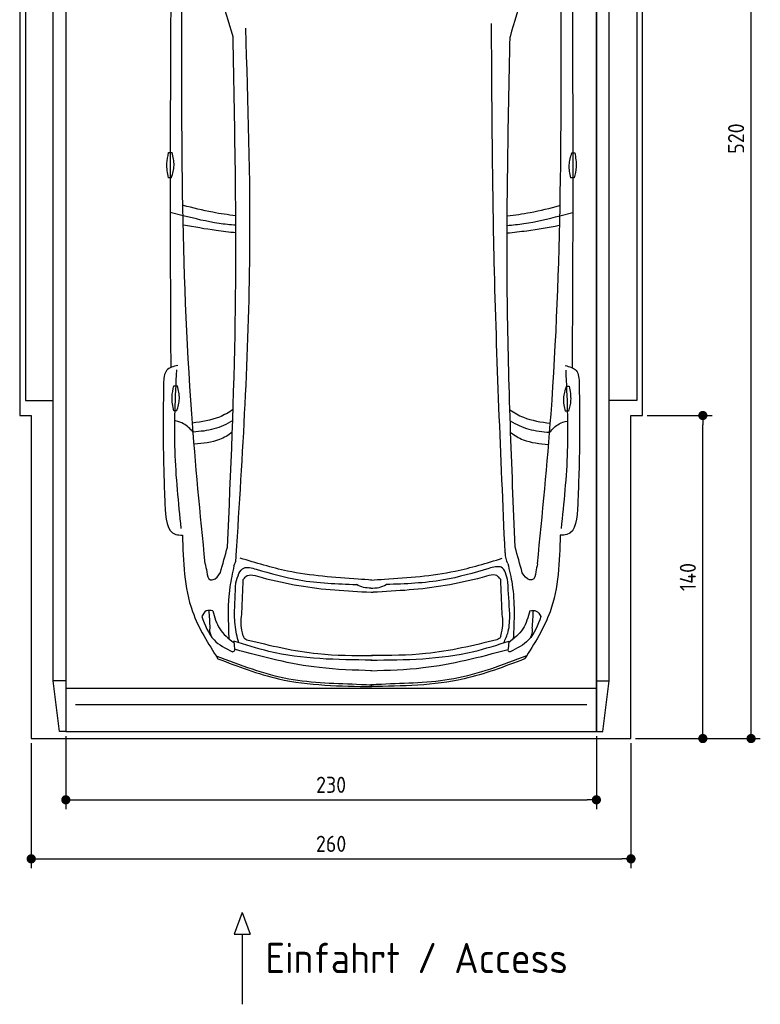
# Model space of a CAD drawing. Header units: millimetres. Extents: x -20 to 3211, y -1152 to 5573.
# Tile 1 of 2: x 0 to 3211, y -1152 to 3115. Entities that reach past the tile are written whole.
import ezdxf

# ---------------------------------------------------------------- set-up
doc = ezdxf.new("R2010")
doc.units = ezdxf.units.MM
for name, color, linetype in [('4', 3, 'Continuous'), ('5', 3, 'Continuous'), ('Car', 10, 'Continuous')]:
    doc.layers.add(name, color=color, linetype=linetype)
doc.styles.get("Standard").update_dxf_attribs({"font": 'ISOCP.SHX'})
doc.dimstyles.new('GEN-ISO', dxfattribs={"dimscale": 20, "dimtxt": 3.5, "dimasz": 2, "dimexe": 2, "dimexo": 1, "dimgap": 1.5, "dimtad": 1, "dimdec": 1, "dimdsep": 46, "dimtxsty": 'Standard', "dimblk": 'PUNKT', "dimcen": 2, "dimclrd": 256, "dimclre": 256, "dimclrt": 2, "dimadec": 0, "dimazin": 0, "dimtp": 0.1, "dimtm": 0.1, "dimtfac": 0.71, "dimtdec": 1, "dimtmove": 2, "dimatfit": 3, "dimldrblk": 'PUNKT', "dimfxl": 0, "dimtolj": 1, "dimarcsym": 0})

# ---------------------------------------------------------------- blocks, each defined once
blk = doc.blocks.new('PUNKT')
at = {"layer": '4', "color": 0, "linetype": 'ByBlock'}
blk.add_line((-0.5, 0), (-1, 0), dxfattribs=at)
at = {"layer": '4', "color": 0, "linetype": 'ByBlock', "const_width": 0.5}
blk.add_lwpolyline([(-0.25, 0, 1), (0.25, 0, 1)], format="xyb", close=True, dxfattribs=at)
blk = doc.blocks.new('*D5')
at = {"layer": '5', "lineweight": -2}
for p, q in [((2720, 5200), (3210.6, 5200)), ((3170.6, 40), (3170.6, 5160)), ((2670, 0), (3210.6, 0))]:
    blk.add_line(p, q, dxfattribs=at)
at = {"layer": 'DEFPOINTS', "color": 0}
for p in [(2700, 5200), (3170.6, 5200), (2650, 0)]:
    blk.add_point(p, dxfattribs=at)
at = {"layer": '5', "lineweight": -2, "xscale": 40, "yscale": 40, "zscale": 40}
for p, rotation in [((3170.6, 5200), 90), ((3170.6, 0), 270)]:
    blk.add_blockref('PUNKT', p, dxfattribs=dict(at, rotation=rotation))
at = {"layer": '5', "color": 2, "insert": (3105.6, 2600), "char_height": 70, "attachment_point": 5, "rotation": 90}
blk.add_mtext('\\A1;520', dxfattribs=at)
blk = doc.blocks.new('*D6')
at = {"layer": '5', "lineweight": -2}
for p, q in [((2720, 1400), (3001.5, 1400)), ((2961.5, 40), (2961.5, 1360)), ((2670, 0), (3001.5, 0))]:
    blk.add_line(p, q, dxfattribs=at)
at = {"layer": 'DEFPOINTS', "color": 0}
for p in [(2700, 1400), (2961.5, 1400), (2650, 0)]:
    blk.add_point(p, dxfattribs=at)
at = {"layer": '5', "lineweight": -2, "xscale": 40, "yscale": 40, "zscale": 40}
for p, rotation in [((2961.5, 1400), 90), ((2961.5, 0), 270)]:
    blk.add_blockref('PUNKT', p, dxfattribs=dict(at, rotation=rotation))
at = {"layer": '5', "color": 2, "insert": (2896.5, 700), "char_height": 70, "attachment_point": 5, "rotation": 90}
blk.add_mtext('\\A1;140', dxfattribs=at)
blk = doc.blocks.new('*D7')
at = {"layer": '5', "lineweight": -2}
for p, q in [((50, -20), (50, -561.3)), ((2650, -20), (2650, -561.3)), ((90, -521.3), (2610, -521.3))]:
    blk.add_line(p, q, dxfattribs=at)
at = {"layer": 'DEFPOINTS', "color": 0}
for p in [(50, 0), (2650, 0), (2650, -521.3)]:
    blk.add_point(p, dxfattribs=at)
at = {"layer": '5', "lineweight": -2, "xscale": 40, "yscale": 40, "zscale": 40, "rotation": 180}
blk.add_blockref('PUNKT', (50, -521.3), dxfattribs=at)
at = {"layer": '5', "lineweight": -2, "xscale": 40, "yscale": 40, "zscale": 40}
blk.add_blockref('PUNKT', (2650, -521.3), dxfattribs=at)
at = {"layer": '5', "color": 2, "insert": (1350, -456.3), "char_height": 70, "attachment_point": 5}
blk.add_mtext('260', dxfattribs=at)
blk = doc.blocks.new('*D8')
at = {"layer": '5', "lineweight": -2}
for p, q in [((200, 10), (200, -305.5)), ((2500, 10), (2500, -305.5)), ((240, -265.5), (2460, -265.5))]:
    blk.add_line(p, q, dxfattribs=at)
at = {"layer": 'DEFPOINTS', "color": 0}
for p in [(200, 30), (2500, 30), (2500, -265.5)]:
    blk.add_point(p, dxfattribs=at)
at = {"layer": '5', "lineweight": -2, "xscale": 40, "yscale": 40, "zscale": 40, "rotation": 180}
blk.add_blockref('PUNKT', (200, -265.5), dxfattribs=at)
at = {"layer": '5', "lineweight": -2, "xscale": 40, "yscale": 40, "zscale": 40}
blk.add_blockref('PUNKT', (2500, -265.5), dxfattribs=at)
at = {"layer": '5', "color": 2, "insert": (1350, -200.5), "char_height": 70, "attachment_point": 5}
blk.add_mtext('230', dxfattribs=at)

msp = doc.modelspace()

# ---------------------------------------------------------------- linework, layer by layer
for p, q in [((172.5, 30), (145, 250)), ((200, 250), (145, 250)), ((200, 218), (2500, 218)), ((2500, 250), (2555, 250)), ((2527.5, 30), (2555, 250)), ((964.92, -754.39), (930.42, -847.09)), ((964.92, -754.39), (999.43, -847.09)), ((930.42, -847.09), (999.43, -847.09)), ((964.92, -847.09), (964.92, -1151.72))]:
    msp.add_line(p, q)
msp.add_lwpolyline([(2700, 3300), (2650, 3300), (2650, 5200), (50, 5200), (50, 3300), (0, 3300), (0, 1400), (50, 1400), (50, 0), (2650, 0), (2650, 1400), (2700, 1400)], close=True)
for points in [[(145, 5110), (200, 5110), (200, 30), (172.5, 30)], [(145, 250), (145, 5110)], [(200, 30), (2500, 30), (2500, 5110)], [(200, 5110), (200, 30)], [(2555, 5110), (2500, 5110), (2500, 30), (2527.5, 30)], [(2555, 250), (2555, 5110)], [(145, 3265), (25, 3265), (25, 1465), (145, 1465)], [(2555, 3265), (2675, 3265), (2675, 1465), (2555, 1465)], [(2457.98, 146.19), (1350, 146.19), (242.02, 146.19)]]:
    msp.add_lwpolyline(points)
at = {"layer": 'Car'}
for p, q in [((708.22, 2265.79), (652.44, 2279.78)), ((2341.68, 2265.1), (2397.47, 2279.04)), ((928.07, 422.56), (931.23, 386.84)), ((2120.27, 422.06), (2117.08, 386.34))]:
    msp.add_line(p, q, dxfattribs=at)
for points in [[(645.61, 2539.17), (660.59, 2539.17)], [(2393.14, 2538.7), (2406.07, 2538.46)], [(657.96, 2430.61), (645.03, 2430.61)], [(2403.44, 2429.93), (2388.46, 2430.21)], [(668.51, 1528.22), (683.49, 1528.22)], [(2369.35, 1527.04), (2382.28, 1526.79)], [(680.87, 1419.67), (667.93, 1419.67)], [(2379.65, 1418.26), (2364.67, 1418.55)]]:
    msp.add_lwpolyline(points, dxfattribs=at)
for centre, start, end in [((-5034.02, 1339.19), 15.945352, 19.596216), ((8083.13, 1333.62), 160.355167, 164.006031)]:
    msp.add_arc(centre, 6197.21, start, end, dxfattribs=at)
for points, knots in [([(655.38, 3303.29), (653.57, 2958.56), (651.24, 2390.97), (653.55, 1823.38), (654.76, 1607.59)], [30.2317921, 30.2317921, 30.2317921, 30.2317921, 135.7738464, 200.5104278, 200.5104278, 200.5104278, 200.5104278]), ([(2395.4, 3303.27), (2396.93, 2953.58), (2398.76, 2388.11), (2395.98, 1822.64), (2394.58, 1606.86)], [30.8675023, 30.8675023, 30.8675023, 30.8675023, 135.7738464, 200.5104278, 200.5104278, 200.5104278, 200.5104278]), ([(936.46, 2265.81), (903.17, 2269.71), (825.92, 2280.29), (750.31, 2299.83), (709.43, 2309.85)], [6.4329915, 6.4329915, 6.4329915, 6.4329915, 16.5424251, 29.8301072, 29.8301072, 29.8301072, 29.8301072]), ([(2113.66, 2265.34), (2146.88, 2269.2), (2224.07, 2279.72), (2299.63, 2299.17), (2340.55, 2309.7)], [6.4540006, 6.4540006, 6.4540006, 6.4540006, 16.5424251, 29.8301072, 29.8301072, 29.8301072, 29.8301072]), ([(936.88, 2224.37), (912.57, 2226.33), (835.45, 2234.2), (759.98, 2252.94), (708.22, 2265.79)], [6.5564591, 6.5564591, 6.5564591, 6.5564591, 13.8699149, 29.8274463, 29.8274463, 29.8274463, 29.8274463]), ([(2113.23, 2223.89), (2137.46, 2225.83), (2214.51, 2233.63), (2289.92, 2252.29), (2341.68, 2265.1)], [6.5803524, 6.5803524, 6.5803524, 6.5803524, 13.8699149, 29.8274463, 29.8274463, 29.8274463, 29.8274463]), ([(936.89, 2191.54), (908.49, 2194.43), (832.15, 2203.03), (756.5, 2216.71), (710.84, 2224.97)], [6.6327441, 6.6327441, 6.6327441, 6.6327441, 15.2289071, 29.6828472, 29.6828472, 29.6828472, 29.6828472]), ([(2113.22, 2191.07), (2141.53, 2193.92), (2217.79, 2202.46), (2293.36, 2216.06), (2339.03, 2224.28)], [6.6592474, 6.6592474, 6.6592474, 6.6592474, 15.2289071, 29.6828472, 29.6828472, 29.6828472, 29.6828472]), ([(925.04, 1426), (906.07, 1412.95), (852.31, 1381.52), (788.98, 1372.67), (749.25, 1367.12)], [7.4489286, 7.4489286, 7.4489286, 7.4489286, 14.3334492, 26.2908128, 26.2908128, 26.2908128, 26.2908128]), ([(2124.96, 1424.93), (2143.68, 1412.1), (2197.17, 1380.91), (2260.17, 1372.05), (2299.9, 1366.46)], [7.5476492, 7.5476492, 7.5476492, 7.5476492, 14.3334492, 26.2908128, 26.2908128, 26.2908128, 26.2908128]), ([(923.38, 1377.68), (897.37, 1362.47), (843.37, 1336.1), (782.53, 1330.8), (751.79, 1328.12)], [6.4830652, 6.4830652, 6.4830652, 6.4830652, 15.4380648, 24.5854757, 24.5854757, 24.5854757, 24.5854757]), ([(2126.55, 1376.71), (2152.3, 1361.67), (2206.04, 1335.49), (2266.58, 1330.17), (2297.32, 1327.47)], [6.572602, 6.572602, 6.572602, 6.572602, 15.4380648, 24.5854757, 24.5854757, 24.5854757, 24.5854757]), ([(921.57, 1327.63), (904.21, 1314.66), (854.65, 1283.94), (794.32, 1278.8), (757.49, 1275.67)], [6.8005863, 6.8005863, 6.8005863, 6.8005863, 13.2652487, 24.5027164, 24.5027164, 24.5027164, 24.5027164]), ([(2128.28, 1326.57), (2145.4, 1313.82), (2194.73, 1283.34), (2254.75, 1278.18), (2291.57, 1275.01)], [6.8925435, 6.8925435, 6.8925435, 6.8925435, 13.2652487, 24.5027164, 24.5027164, 24.5027164, 24.5027164]), ([(1526.63, 293.88), (1450.49, 296.26), (1248.59, 302.57), (1052.92, 353.66), (931.23, 386.84)], [0, 0, 0, 0, 22.79473, 60.4405335, 60.4405335, 60.4405335, 60.4405335]), ([(1521.6, 293.88), (1597.75, 296.2), (1799.65, 302.34), (1995.36, 353.26), (2117.08, 386.34)], [0, 0, 0, 0, 22.79473, 60.4405335, 60.4405335, 60.4405335, 60.4405335])]:
    msp.add_open_spline(points, degree=3, knots=knots, dxfattribs=at)
for points in [[(804.2, 757.82), (745.82, 1406.96), (703.22, 3322.6)], [(2244.42, 757.2), (2303.36, 1406.29), (2347.58, 3321.9)], [(938.85, 793.66), (997.94, 2104.68), (980.01, 3078.98)], [(2104.42, 805.44), (2057.42, 2064.5), (2045.26, 3099.5)], [(900.78, 829.58), (934.82, 1811.4), (924.75, 3041.69)], [(2147.91, 829.05), (2114.25, 1894.17), (2125.82, 3041.18)], [(645.03, 2430.61), (637.79, 2491.88), (645.61, 2539.17)], [(657.96, 2430.61), (669.33, 2483.72), (660.59, 2539.17)], [(2393.14, 2538.7), (2380.76, 2485.82), (2388.46, 2430.21)], [(2406.07, 2538.46), (2412.15, 2477.06), (2403.44, 2429.93)], [(685.19, 1617.19), (636.94, 1595.32), (623.66, 1537.49)], [(700.58, 910.85), (673.58, 1246.4), (680.62, 1597.21)], [(2348.18, 910.16), (2375.46, 1245.68), (2368.72, 1596.49)], [(2364.16, 1616.48), (2412.39, 1594.57), (2425.62, 1536.72)], [(623.66, 1537.49), (622.15, 1289.44), (629.18, 1017.02)], [(2425.62, 1536.72), (2426.92, 1288.67), (2419.66, 1016.26)], [(667.93, 1419.67), (660.7, 1480.94), (668.51, 1528.22)], [(680.87, 1419.67), (692.24, 1472.78), (683.49, 1528.22)], [(2369.35, 1527.04), (2356.98, 1474.15), (2364.67, 1418.55)], [(2382.28, 1526.79), (2388.36, 1465.39), (2379.65, 1418.26)], [(751.79, 1328.12), (710.71, 1364.35), (676.12, 1376.78)], [(2297.32, 1327.47), (2338.43, 1363.66), (2373.12, 1376.08)], [(629.18, 1017.02), (677.03, 884.54), (705.29, 881.9)], [(2419.66, 1016.26), (2371.7, 883.83), (2343.44, 881.2)], [(705.29, 881.9), (749.25, 550.27), (859.47, 345.68)], [(2343.44, 881.2), (2299.2, 549.61), (2188.81, 345.11)], [(870.04, 719.09), (900.78, 829.58)], [(2178.56, 718.53), (2147.91, 829.05)], [(928.83, 748.75), (936.32, 769.13), (938.85, 793.66)], [(1467.23, 690.41), (1160.87, 725.93), (956.4, 781.96)], [(1581.34, 690.36), (1887.73, 725.62), (2092.24, 781.48)], [(2115.72, 759.27), (2108.23, 779.65), (2105.71, 804.18)], [(804.2, 757.82), (811.06, 722.56), (827.72, 688.28), (830.85, 687.78)], [(928.83, 748.75), (911.1, 656.07), (906.5, 433.7)], [(936.91, 674.64), (971.91, 739.11), (1025.76, 734.04)], [(1025.76, 734.04), (1211.98, 687.47), (1459.6, 667.51)], [(2033.68, 737.14), (1836.59, 687.2), (1588.95, 667.45)], [(2116.21, 678.44), (2087.53, 742.21), (2033.68, 737.14)], [(2115.72, 759.27), (2134.81, 668.51), (2139.52, 431.23)], [(2244.42, 757.2), (2237.54, 721.95), (2220.85, 687.69), (2217.71, 687.19)], [(963.39, 548.14), (969.39, 688.63)], [(969.39, 688.63), (979.91, 701.57), (1050.49, 697.56)], [(1050.49, 697.56), (1210.34, 662.96), (1522.94, 634.08)], [(1526.57, 686.98), (1467.23, 690.41)], [(1522, 686.98), (1581.34, 690.36)], [(2004.14, 697.52), (1844.28, 662.93), (1531.68, 634.05)], [(2085.24, 688.6), (2074.72, 701.53), (2004.14, 697.52)], [(2091.24, 548.11), (2085.24, 688.6)], [(930.49, 535.5), (936.91, 674.64)], [(1522.26, 652.06), (1490.87, 654.92), (1459.6, 667.51)], [(1522.26, 652.06), (1557.67, 654.89), (1588.95, 667.45)], [(2124.24, 540.32), (2116.21, 678.44)], [(1522.94, 634.08), (1527.17, 633.9), (1531.73, 634.05)], [(837.88, 553.89), (809.1, 553.08), (789.17, 529.49)], [(826.15, 479.33), (821.23, 555.41)], [(2210.57, 553.31), (2239.35, 552.47), (2259.26, 528.87)], [(2222.24, 478.74), (2227.23, 554.81)], [(788.9, 529.49), (842.36, 427.76), (922.11, 376.21)], [(837.61, 553.89), (866.94, 475.91), (928.66, 415.89)], [(950.15, 415.41), (940.19, 452.55), (930.49, 535.5)], [(969.26, 444.66), (962.72, 470.36), (963.39, 548.14)], [(2085.36, 444.62), (2091.91, 470.33), (2091.24, 548.11)], [(2098.18, 414.92), (2117.37, 462.87), (2124.24, 540.32)], [(2210.84, 553.31), (2181.45, 475.35), (2119.67, 415.39)], [(2259.53, 528.87), (2205.98, 427.18), (2126.19, 375.7)], [(969.26, 444.66), (975.82, 433.34), (984.72, 428.18)], [(984.72, 428.18), (1293.04, 367.98), (1529.17, 360.38)], [(2069.05, 428.12), (1760.74, 367.92), (1524.61, 360.31)], [(2085.36, 444.62), (2078.8, 433.31), (2069.05, 428.12)], [(922.11, 376.21), (925.87, 376.89), (934.32, 386)], [(1526.62, 339.86), (1080.24, 377.57), (928.07, 422.56)], [(1521.65, 339.86), (1968.06, 377.19), (2120.27, 422.06)], [(2126.19, 375.7), (2122.43, 376.38), (2113.99, 385.5)], [(850.95, 359.1), (1166.67, 259.13), (1479.98, 234.91), (1526.64, 232.71)], [(859.47, 345.68), (1122.1, 258.99), (1526.64, 225.44)], [(2188.81, 345.11), (1926.11, 258.64), (1521.53, 225.44)], [(2197.34, 358.53), (1881.53, 258.83), (1568.21, 234.88), (1521.54, 232.71)]]:
    msp.add_spline(points, degree=3, dxfattribs=at)
for points, end_tangent in [([(830.85, 687.78), (838.19, 688.75), (870.04, 719.09)], (0.2734089, 0.9618979)), ([(2217.71, 687.19), (2210.38, 688.17), (2178.56, 718.53)], (-0.2725926, 0.9621296)), ([(833.68, 437.74), (824.85, 473.39), (826.15, 479.33)], (-0.0338838, 0.9994258)), ([(2214.67, 437.15), (2223.53, 472.79), (2222.24, 478.74)], (0.0347318, 0.9993967))]:
    msp.add_spline(points, degree=3, dxfattribs=dict(at, end_tangent=end_tangent))

# ---------------------------------------------------------------- texts
msp.add_text('Einfahrt / Access', height=131.25).set_placement((1065.34, -1016.67))

# ---------------------------------------------------------------- dimensions: what is measured, and where the dimension line sits
at = {"layer": '5'}
for base, p2, picture, middle in [((3170.6, 5200), (2700, 5200), '*D5', (3105.6, 2600)), ((2961.5, 1400), (2700, 1400), '*D6', (2896.5, 700))]:
    dim = msp.add_linear_dim(base=base, p1=(2650, 0), p2=p2, angle=270, dimstyle='GEN-ISO', override={"dimlfac": 0.1}, dxfattribs=at)
    dim.commit()
    dim.dimension.update_dxf_attribs({"geometry": picture, "text_midpoint": middle})
for base, p1, p2, picture, middle in [((2500, -265.52), (200, 30), (2500, 30), '*D8', (1350, -200.51)), ((2650, -521.34), (50, 0), (2650, 0), '*D7', (1350, -456.33))]:
    dim = msp.add_linear_dim(base=base, p1=p1, p2=p2, dimstyle='GEN-ISO', override={"dimlfac": 0.1, "dimtolj": 0}, dxfattribs=at)
    dim.commit()
    dim.dimension.update_dxf_attribs({"geometry": picture, "text_midpoint": middle})

doc.saveas('drawing.dxf')
